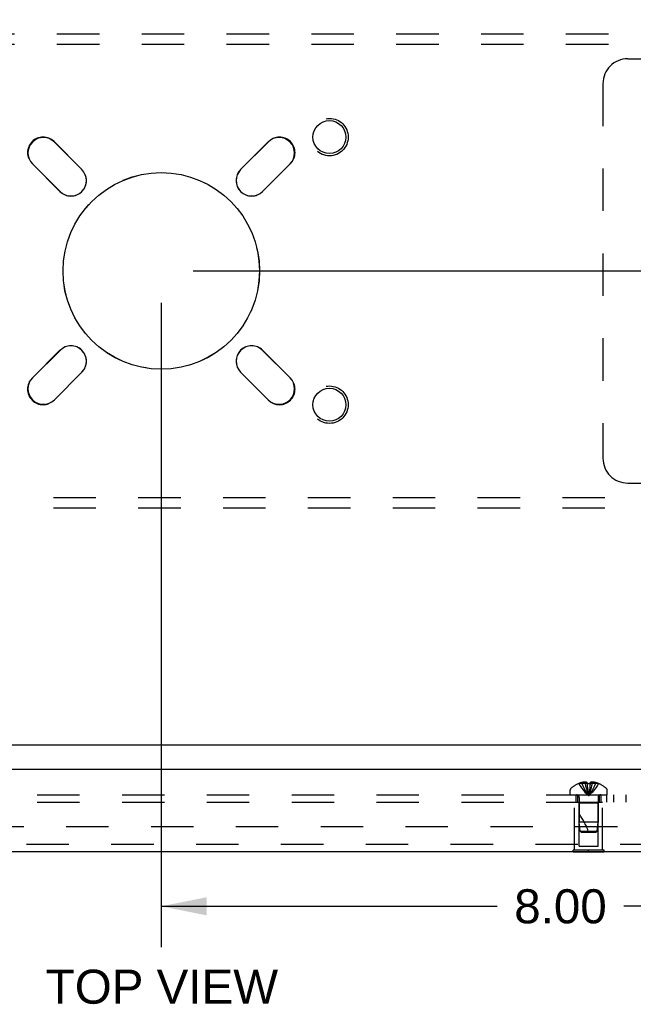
# Model space of a CAD drawing. Header units: inches. Extents: x 0 to 77.3, y 0 to 50.
# Tile 40 of 52: x 64.3 to 70.4, y 34.8 to 44.6. Entities that reach past the tile are written whole.
import ezdxf

# ---------------------------------------------------------------- set-up
doc = ezdxf.new("R2010")
doc.units = ezdxf.units.IN
doc.header["$LTSCALE"] = 4.25
doc.header["$MEASUREMENT"] = 0
doc.linetypes.add('HIDDEN', pattern=[0.2, 0.1, -0.1])
doc.layers.get('0').update_dxf_attribs({"linetype": 'CONTINUOUS'})
for name, color, linetype in [('DEFAULT_2', 8, 'HIDDEN'), ('DIMENSIONS', 7, 'CONTINUOUS'), ('REAR_DOOR', 7, 'CONTINUOUS'), ('SUBPANEL', 7, 'CONTINUOUS')]:
    doc.layers.add(name, color=color, linetype=linetype)
doc.styles.get("Standard").update_dxf_attribs({"font": 'arial.ttf'})
doc.dimstyles.new('DIMSTYLE_1', dxfattribs={"dimtxt": 0.340909, "dimasz": 0.454545, "dimexe": 0.09, "dimexo": 0.07, "dimgap": 0.0375, "dimtad": 0, "dimtih": 1, "dimtoh": 1, "dimzin": 4, "dimdsep": 46, "dimtxsty": 'Standard', "dimblk": '_FILLED', "dimblk1": '_FILLED', "dimblk2": '_FILLED', "dimcen": 0.09, "dimadec": 3, "dimazin": 1, "dimtfac": 1, "dimtdec": 3, "dimtofl": 0, "dimtmove": 0, "dimatfit": 3, "dimldrblk": '_FILLED', "dimfxl": 0, "dimtolj": 1, "dimtzin": 4, "dimarcsym": 0})

# ---------------------------------------------------------------- blocks, each defined once
blk = doc.blocks.new('_FILLED')
at = {"color": 0, "linetype": 'ByBlock'}
blk.add_solid([(0, 0), (-1, 0.2), (-1, -0.2)], dxfattribs=at)
blk = doc.blocks.new('*D10')
at = {"layer": 'DIMENSIONS', "color": 2, "linetype": 'Continuous'}
for p, q in [((66.0056, 42.1049), (74.9428, 42.1049)), ((74.5338, 42.1049), (74.5338, 40.0708)), ((74.5338, 37.3549), (74.5338, 39.389)), ((73.8706, 37.3549), (74.9428, 37.3549))]:
    blk.add_line(p, q, dxfattribs=at)
at = {"layer": 'DIMENSIONS', "color": 2, "linetype": 'Continuous', "xscale": 0.4545454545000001, "yscale": 0.4545454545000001, "zscale": 0.4545454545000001}
for p, rotation in [((74.5338, 42.1049), 90), ((74.5338, 37.3549), 270)]:
    blk.add_blockref('_FILLED', p, dxfattribs=dict(at, rotation=rotation))
at = {"layer": 'DIMENSIONS', "color": 2, "linetype": 'Continuous', "insert": (74.5338, 39.9004), "char_height": 0.34091, "width": 0.926411, "attachment_point": 2, "line_spacing_factor": 0.9}
blk.add_mtext('4.75', dxfattribs=at)
blk = doc.blocks.new('*D11')
at = {"layer": 'DIMENSIONS', "color": 2, "linetype": 'Continuous'}
for p, q in [((73.9306, 47.3549), (74.9428, 47.3549)), ((74.5338, 47.3549), (74.5338, 45.0708)), ((74.5338, 42.1049), (74.5338, 44.389)), ((66.0056, 42.1049), (74.9428, 42.1049))]:
    blk.add_line(p, q, dxfattribs=at)
at = {"layer": 'DIMENSIONS', "color": 2, "linetype": 'Continuous', "xscale": 0.4545454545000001, "yscale": 0.4545454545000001, "zscale": 0.4545454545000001}
for p, rotation in [((74.5338, 47.3549), 90), ((74.5338, 42.1049), 270)]:
    blk.add_blockref('_FILLED', p, dxfattribs=dict(at, rotation=rotation))
at = {"layer": 'DIMENSIONS', "color": 2, "linetype": 'Continuous', "insert": (74.5338, 44.9004), "char_height": 0.34091, "width": 0.926411, "attachment_point": 2, "line_spacing_factor": 0.9}
blk.add_mtext('5.25', dxfattribs=at)
blk = doc.blocks.new('*D12')
at = {"layer": 'DIMENSIONS', "color": 2, "linetype": 'Continuous'}
for p, q in [((65.6874, 41.7867), (65.6874, 35.3327)), ((73.6874, 37.1797), (73.6874, 35.3327)), ((65.6874, 35.7418), (69.0538, 35.7418)), ((73.6874, 35.7418), (70.3211, 35.7418))]:
    blk.add_line(p, q, dxfattribs=at)
at = {"layer": 'DIMENSIONS', "color": 2, "linetype": 'Continuous', "xscale": 0.4545454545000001, "yscale": 0.4545454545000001, "zscale": 0.4545454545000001, "rotation": 180}
blk.add_blockref('_FILLED', (65.6874, 35.7418), dxfattribs=at)
at = {"layer": 'DIMENSIONS', "color": 2, "linetype": 'Continuous', "xscale": 0.4545454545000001, "yscale": 0.4545454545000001, "zscale": 0.4545454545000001}
blk.add_blockref('_FILLED', (73.6874, 35.7418), dxfattribs=at)
at = {"layer": 'DIMENSIONS', "color": 2, "linetype": 'Continuous', "insert": (69.6874, 35.9123), "char_height": 0.34091, "width": 0.926411, "attachment_point": 2, "line_spacing_factor": 0.9}
blk.add_mtext('8.00', dxfattribs=at)

msp = doc.modelspace()

# ---------------------------------------------------------------- linework, layer by layer
at = {"color": 3, "linetype": 'Continuous'}
for p, q in [((64.616178, 43.395379), (64.89195, 43.119607)), ((66.48294, 43.119607), (66.758712, 43.395379)), ((64.672747, 42.900404), (64.396975, 43.176176)), ((66.977915, 43.176176), (66.702143, 42.900404)), ((64.396975, 41.033642), (64.672747, 41.309414)), ((66.702143, 41.309414), (66.977915, 41.033642)), ((64.89195, 41.090211), (64.616178, 40.814439)), ((66.758712, 40.814439), (66.48294, 41.090211)), ((73.612445, 37.354909), (57.762445, 37.354909))]:
    msp.add_line(p, q, dxfattribs=at)
for centre, radius in [((67.372445, 43.444909), 0.165), ((65.687445, 42.104909), 0.98425), ((67.372445, 40.764909), 0.165)]:
    msp.add_circle(centre, radius, dxfattribs=at)
for centre, start, end in [((64.506577, 43.285777), 45, 225), ((66.868313, 43.285777), 315, 135), ((64.782348, 43.010006), 225, 45), ((66.592542, 43.010006), 135, 315), ((64.782348, 41.199812), 315, 135), ((66.592542, 41.199812), 45, 225), ((64.506577, 40.924041), 135, 315), ((66.868313, 40.924041), 225, 45)]:
    msp.add_arc(centre, 0.155, start, end, dxfattribs=at)
at = {"layer": 'DEFAULT_2', "color": 8, "linetype": 'HIDDEN'}
for p, q in [((57.842445, 44.479909), (73.532445, 44.479909)), ((57.842445, 44.375909), (73.532445, 44.375909)), ((70.362445, 44.229909), (73.612445, 44.229909)), ((70.112445, 43.979909), (70.112445, 40.229909)), ((64.612996, 43.399268), (64.892303, 43.119961)), ((66.482586, 43.119961), (66.761894, 43.399268)), ((64.672393, 42.900051), (64.393086, 43.179358)), ((66.981804, 43.179358), (66.702497, 42.900051)), ((64.393086, 41.03046), (64.672393, 41.309767)), ((66.702497, 41.309767), (66.981804, 41.03046)), ((64.892303, 41.089857), (64.612996, 40.81055)), ((66.761894, 40.81055), (66.482586, 41.089857)), ((70.362445, 39.979909), (73.612445, 39.979909)), ((73.532445, 39.833909), (57.842445, 39.833909)), ((73.532445, 39.729909), (57.842445, 39.729909)), ((58.785023, 36.542401), (72.589867, 36.542401))]:
    msp.add_line(p, q, dxfattribs=at)
for centre, radius in [((67.372445, 43.444909), 0.1875), ((65.687445, 42.104909), 0.985), ((67.372445, 40.764909), 0.1875)]:
    msp.add_circle(centre, radius, dxfattribs=at)
for centre, radius, start, end in [((70.362445, 43.979909), 0.25, 90, 180), ((64.503041, 43.289313), 0.1555, 45, 225), ((66.871849, 43.289313), 0.1555, 315, 135), ((64.782348, 43.010006), 0.1555, 225, 45), ((66.592542, 43.010006), 0.1555, 135, 315), ((64.782348, 41.199812), 0.1555, 315, 135), ((66.592542, 41.199812), 0.1555, 45, 225), ((64.503041, 40.920505), 0.1555, 135, 315), ((66.871849, 40.920505), 0.1555, 225, 45), ((70.362445, 40.229909), 0.25, 180, 270)]:
    msp.add_arc(centre, radius, start, end, dxfattribs=at)
at = {"layer": 'REAR_DOOR', "color": 3, "linetype": 'Continuous'}
for p, q in [((73.391945, 37.111988), (57.796945, 37.111988)), ((73.261945, 36.286988), (57.926945, 36.286988))]:
    msp.add_line(p, q, dxfattribs=at)
at = {"layer": 'REAR_DOOR', "color": 8, "linetype": 'HIDDEN'}
for p, q in [((69.900945, 36.971344), (69.900945, 36.981392)), ((69.934545, 36.971344), (69.934545, 36.986294)), ((69.953945, 36.971344), (69.953945, 36.981392)), ((69.984945, 36.981392), (69.984945, 36.971344)), ((70.004344, 36.971344), (70.004344, 36.986294)), ((70.037945, 36.971344), (70.037945, 36.981392)), ((69.782945, 36.857988), (69.782945, 36.904538)), ((69.869944, 36.971344), (69.870178, 36.970946)), ((69.87116, 36.971344), (69.870178, 36.970946)), ((69.953945, 36.971344), (69.87116, 36.971344)), ((69.953945, 36.971344), (69.956115, 36.948871)), ((69.953945, 36.971344), (69.953981, 36.970946)), ((69.956082, 36.949195), (69.958426, 36.927387)), ((69.958397, 36.927638), (69.960914, 36.906491)), ((69.960892, 36.906675), (69.96358, 36.886186)), ((69.984945, 36.971344), (69.982775, 36.948871)), ((69.984945, 36.971344), (69.984908, 36.970946)), ((70.06773, 36.971344), (69.984945, 36.971344)), ((70.068711, 36.970946), (70.06773, 36.971344)), ((70.068946, 36.971344), (70.068711, 36.970946)), ((70.155945, 36.857988), (70.155945, 36.904538)), ((69.782945, 36.857988), (70.155945, 36.857988)), ((69.829445, 36.782988), (70.109445, 36.782988)), ((69.829445, 36.303988), (69.829445, 36.782988)), ((69.874445, 36.772988), (69.864445, 36.782988)), ((69.875445, 36.829788), (69.875445, 36.582991)), ((70.063445, 36.829788), (70.063445, 36.582988)), ((70.064445, 36.772988), (70.074445, 36.782988)), ((70.109445, 36.303988), (70.109445, 36.782988)), ((70.064445, 36.772988), (69.874445, 36.772988)), ((69.874445, 36.345488), (69.874445, 36.772988)), ((70.064445, 36.345488), (70.064445, 36.772988)), ((70.063445, 36.582988), (69.875445, 36.582991)), ((69.88445, 36.492938), (69.875445, 36.582991)), ((70.05444, 36.492938), (70.063445, 36.582988)), ((69.88445, 36.492938), (70.05444, 36.492938)), ((69.895445, 36.482988), (69.88445, 36.492938)), ((70.043444, 36.482988), (70.05444, 36.492938)), ((69.895445, 36.482988), (70.043444, 36.482988)), ((73.261945, 36.361988), (57.926945, 36.361988)), ((70.125445, 36.303988), (69.813445, 36.303988)), ((69.813445, 36.286988), (69.813445, 36.303988)), ((69.874445, 36.345488), (70.064445, 36.345488)), ((69.969445, 36.286988), (69.969445, 36.303988)), ((70.125445, 36.286988), (70.125445, 36.303988))]:
    msp.add_line(p, q, dxfattribs=at)
at = {"layer": 'REAR_DOOR', "color": 7, "linetype": 'Continuous'}
for p, q in [((69.813445, 36.282988), (69.813445, 36.286988)), ((69.969445, 36.282988), (69.969445, 36.286988)), ((70.125445, 36.282988), (70.125445, 36.286988)), ((70.125445, 36.282988), (69.813445, 36.282988))]:
    msp.add_line(p, q, dxfattribs=at)
at = {"layer": 'REAR_DOOR', "color": 8, "linetype": 'HIDDEN'}
for points in [[(69.934545, 36.986294), (69.930357, 36.986008), (69.926162, 36.98563), (69.921959, 36.985158), (69.917752, 36.984594), (69.913544, 36.983934), (69.909338, 36.983181), (69.905138, 36.982334), (69.900945, 36.981392)], [(69.953945, 36.981392), (69.951369, 36.982387), (69.948844, 36.983265), (69.946371, 36.984021), (69.943944, 36.984668), (69.941561, 36.985212), (69.939207, 36.985661), (69.936867, 36.986022), (69.934545, 36.986294)], [(70.004344, 36.986294), (70.002023, 36.986022), (69.999682, 36.985661), (69.997329, 36.985212), (69.994945, 36.984668), (69.992518, 36.984021), (69.990046, 36.983265), (69.98752, 36.982387), (69.984945, 36.981392)], [(70.037945, 36.981392), (70.033751, 36.982334), (70.029552, 36.983181), (70.025346, 36.983934), (70.021137, 36.984594), (70.016931, 36.985158), (70.012728, 36.98563), (70.008533, 36.986008), (70.004344, 36.986294)], [(69.870178, 36.970946), (69.883875, 36.948871), (69.898711, 36.927387), (69.914686, 36.906491), (69.9318, 36.886186), (69.950053, 36.86647), (69.969445, 36.847344)], [(69.900945, 36.971344), (69.910389, 36.949195), (69.920623, 36.927638), (69.931645, 36.906675), (69.943456, 36.886305), (69.956056, 36.866528), (69.969445, 36.847344)], [(69.934545, 36.971344), (69.939357, 36.949195), (69.944571, 36.927638), (69.950187, 36.906675), (69.956204, 36.886305), (69.962623, 36.866528), (69.969445, 36.847344)], [(69.953981, 36.970946), (69.956543, 36.971067), (69.959109, 36.971166), (69.961683, 36.971244), (69.964263, 36.9713), (69.966849, 36.971333), (69.969445, 36.971344)], [(69.964265, 36.9713), (69.961685, 36.971244), (69.959111, 36.971166)], [(69.963564, 36.886305), (69.966415, 36.866528), (69.969445, 36.847344)], [(69.96358, 36.886186), (69.966424, 36.86647), (69.969445, 36.847344)], [(69.969445, 36.971344), (69.97204, 36.971333), (69.974625, 36.9713), (69.977205, 36.971244), (69.979779, 36.971166), (69.982345, 36.971067), (69.984908, 36.970946)], [(70.004344, 36.971344), (69.999532, 36.949195), (69.994319, 36.927638), (69.988703, 36.906675), (69.982686, 36.886305), (69.976266, 36.866528), (69.969445, 36.847344)], [(70.037945, 36.971344), (70.0285, 36.949195), (70.018267, 36.927638), (70.007245, 36.906675), (69.995434, 36.886305), (69.982834, 36.866528), (69.969445, 36.847344)], [(70.068711, 36.970946), (70.055015, 36.948871), (70.040179, 36.927387), (70.024204, 36.906491), (70.00709, 36.886186), (69.988837, 36.86647), (69.969445, 36.847344)], [(69.982808, 36.949195), (69.980464, 36.927387), (69.977975, 36.906491), (69.975309, 36.886186), (69.972466, 36.86647), (69.969445, 36.847344)], [(69.980492, 36.927638), (69.977998, 36.906675), (69.975326, 36.886305), (69.972474, 36.866528), (69.969445, 36.847344)], [(69.97978, 36.971166), (69.977207, 36.971244), (69.974627, 36.9713)]]:
    msp.add_lwpolyline(points, dxfattribs=at)
for centre, radius, start, end in [((69.969445, 36.729168), 0.261361, 105.1941118, 112.089377), ((69.969445, 36.729168), 0.261361, 67.910623, 74.8058882), ((69.802945, 36.904538), 0.02, 133.5137951, 180), ((69.969445, 36.729168), 0.26182, 112.3612856, 133.5137951), ((69.969445, 36.729168), 0.26182, 46.4862049, 67.6387144), ((70.135945, 36.904538), 0.02, 0, 46.4862049), ((69.847245, 36.829788), 0.0282, 0, 90), ((70.091645, 36.829788), 0.0282, 90, 180), ((69.424202, 36.312794), 0.571188, 17.3353644, 37.8137635)]:
    msp.add_arc(centre, radius, start, end, dxfattribs=at)
at = {"layer": 'SUBPANEL', "color": 8, "linetype": 'HIDDEN'}
for p, q in [((59.344445, 36.857988), (70.344445, 36.857988)), ((59.344445, 36.782988), (70.344445, 36.782988)), ((69.844445, 36.782988), (69.844445, 36.857988)), ((69.860445, 36.782988), (69.860445, 36.857988)), ((70.078445, 36.782988), (70.078445, 36.857988)), ((70.094445, 36.782988), (70.094445, 36.857988)), ((70.150445, 36.782988), (70.150445, 36.857988)), ((70.219445, 36.857988), (70.219445, 36.782988)), ((70.344445, 36.782988), (70.344445, 36.857988))]:
    msp.add_line(p, q, dxfattribs=at)

# ---------------------------------------------------------------- texts
at = {"layer": 'DIMENSIONS', "color": 2, "linetype": 'Continuous', "insert": (65.693933, 35.1072), "char_height": 0.3409091, "width": 2.32299763, "attachment_point": 2, "line_spacing_factor": 0.9}
msp.add_mtext('TOP VIEW', dxfattribs=at)

# ---------------------------------------------------------------- dimensions: what is measured, and where the dimension line sits
at = {"layer": 'DIMENSIONS', "color": 2, "linetype": 'Continuous'}
for base, p1, p2, angle, picture, middle in [((74.533752, 42.104909), (73.860627, 47.354909), (65.935627, 42.104909), 270, '*D11', (74.533941, 44.728009)), ((74.533752, 42.104909), (73.800627, 37.354909), (65.935627, 42.104909), 90, '*D10', (74.526338, 39.726741)), ((65.687445, 35.741812), (73.687445, 37.249727), (65.687445, 41.856727), 180, '*D12', (69.685735, 35.739909))]:
    dim = msp.add_linear_dim(base=base, p1=p1, p2=p2, angle=angle, dimstyle='DIMSTYLE_1', dxfattribs=at)
    dim.commit()
    dim.dimension.update_dxf_attribs({"geometry": picture, "text_midpoint": middle, "dimtype": 160})

doc.saveas('drawing.dxf')
